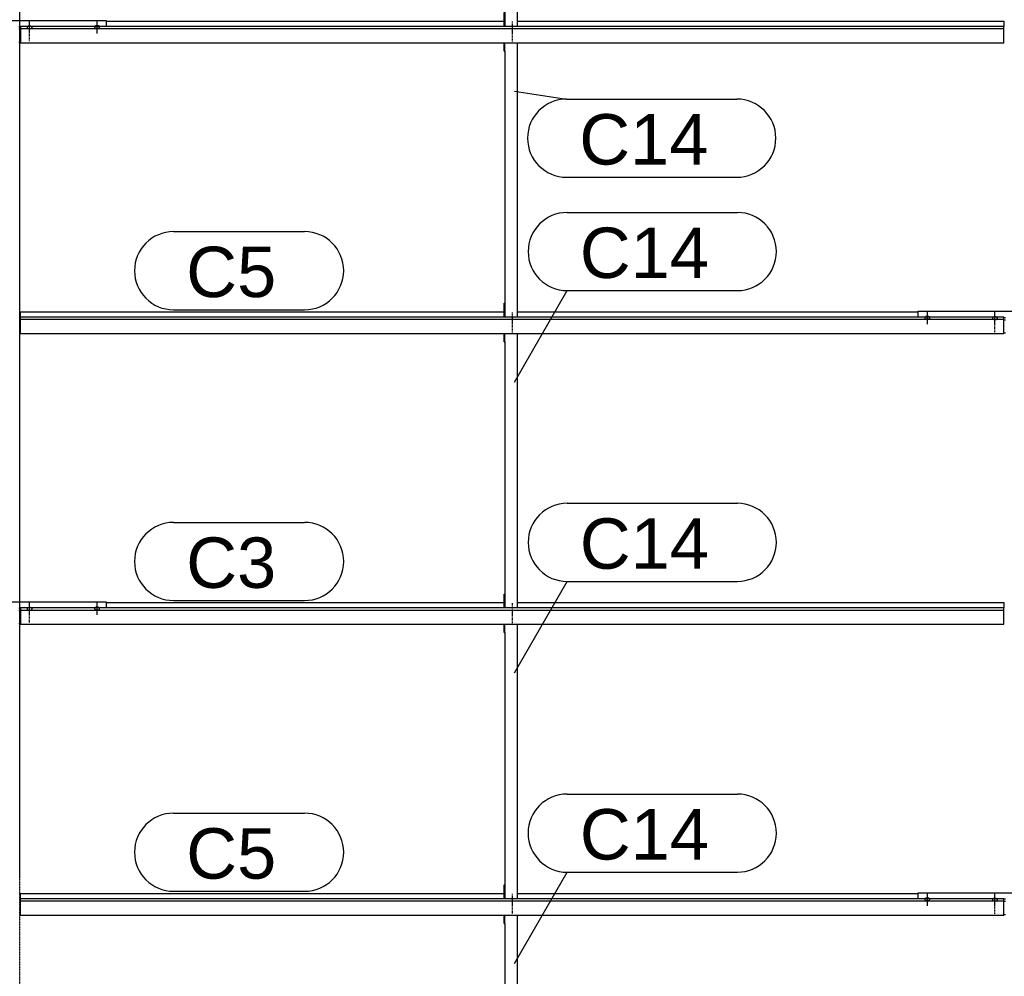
# Model space of a CAD drawing. Header units: millimetres. Extents: x -4888 to 73862, y -29046 to 15504.
# Tile 21 of 111: x 7000 to 10498, y 1009 to 4406. Entities that reach past the tile are written whole.
import ezdxf

# ---------------------------------------------------------------- set-up
doc = ezdxf.new("R2010")
doc.units = ezdxf.units.MM
doc.linetypes.add('DXK_LINE_DOT2', pattern=[3.9198, 1.9599, -1.9599])
doc.linetypes.add('DXK_LINE_DOT3', pattern=[5.9187, 2.979, -0.9799, 0.9799, -0.9799])
doc.styles.add('Arial', font='ARIAL.TTF', dxfattribs={"height": 0.2})

# ---------------------------------------------------------------- blocks, each defined once
blk = doc.blocks.new('Part-1953139-17026 - 1282')
at = {"color": 3, "linetype": 'Continuous'}
for p, q in [((7003, 1284.2), (7003, 1302.9)), ((7003, 1302.9), (8722, 1302.9)), ((8769, 1302.9), (10193, 1302.9)), ((7003, 1226), (7003, 1284.2)), ((10497, 1284.2), (7003, 1284.2)), ((7003, 1276.8), (10497, 1276.8)), ((10497, 1226), (10497, 1284.2)), ((7003, 1226), (10497, 1226))]:
    blk.add_line(p, q, dxfattribs=at)
blk = doc.blocks.new('Bolt-1953139-17420 - 1282')
at = {"color": 5, "linetype": 'DXK_LINE_DOT2'}
blk.add_line((10465, 3296.7), (10465, 3339.1), dxfattribs=at)
blk = doc.blocks.new('Bolt-1953139-18275 - 1282')
at = {"color": 5, "linetype": 'DXK_LINE_DOT2'}
blk.add_line((8750, 2304.1), (8750, 2261.8), dxfattribs=at)
blk = doc.blocks.new('Bolt-1953139-17415 - 1282')
at = {"color": 5, "linetype": 'Continuous'}
for p, q in [((10225, 1259.4), (10225, 1301.7)), ((10216.2, 1282.8), (10216, 1282.4)), ((10216, 1282.4), (10216, 1281.9)), ((10216, 1281.9), (10216, 1281.4)), ((10216, 1281.4), (10216.2, 1281)), ((10216.4, 1283.3), (10216.2, 1282.8)), ((10216.2, 1281), (10216.4, 1280.5)), ((10216.7, 1283.7), (10216.4, 1283.3)), ((10216.4, 1280.5), (10216.7, 1280.1)), ((10217.1, 1284.2), (10216.7, 1283.7)), ((10216.7, 1280.1), (10217.1, 1279.7)), ((10217.5, 1284.6), (10217.1, 1284.2)), ((10217.1, 1279.7), (10217.5, 1279.2)), ((10218, 1284.9), (10217.5, 1284.6)), ((10217.5, 1279.2), (10218, 1278.9)), ((10218.6, 1285.3), (10218, 1284.9)), ((10218, 1278.9), (10218.6, 1278.5)), ((10219.3, 1285.6), (10218.6, 1285.3)), ((10218.6, 1278.5), (10219.3, 1278.2)), ((10220, 1285.9), (10219.3, 1285.6)), ((10219.3, 1278.2), (10220, 1277.9)), ((10220.8, 1286.1), (10220, 1285.9)), ((10220, 1277.9), (10220.8, 1277.7)), ((10221.6, 1286.3), (10220.8, 1286.1)), ((10220.8, 1277.7), (10221.6, 1277.5)), ((10222.4, 1286.5), (10221.6, 1286.3)), ((10221.6, 1277.5), (10222.4, 1277.3)), ((10223.2, 1286.6), (10222.4, 1286.5)), ((10222.4, 1277.3), (10223.2, 1277.2)), ((10224.1, 1286.7), (10223.2, 1286.6)), ((10223.2, 1277.2), (10224.1, 1277.1)), ((10225, 1286.7), (10224.1, 1286.7)), ((10224.1, 1277.1), (10225, 1277.1)), ((10225.9, 1286.7), (10225, 1286.7)), ((10225, 1277.1), (10225.9, 1277.1)), ((10226.8, 1286.6), (10225.9, 1286.7)), ((10225.9, 1277.1), (10226.8, 1277.2)), ((10227.6, 1286.5), (10226.8, 1286.6)), ((10226.8, 1277.2), (10227.6, 1277.3)), ((10228.4, 1286.3), (10227.6, 1286.5)), ((10227.6, 1277.3), (10228.4, 1277.5)), ((10229.2, 1286.1), (10228.4, 1286.3)), ((10228.4, 1277.5), (10229.2, 1277.7)), ((10230, 1285.9), (10229.2, 1286.1)), ((10229.2, 1277.7), (10230, 1277.9)), ((10230.7, 1285.6), (10230, 1285.9)), ((10230, 1277.9), (10230.7, 1278.2)), ((10231.4, 1285.3), (10230.7, 1285.6)), ((10230.7, 1278.2), (10231.4, 1278.5)), ((10232, 1284.9), (10231.4, 1285.3)), ((10231.4, 1278.5), (10232, 1278.9)), ((10232.5, 1284.6), (10232, 1284.9)), ((10232, 1278.9), (10232.5, 1279.2)), ((10232.9, 1284.2), (10232.5, 1284.6)), ((10232.5, 1279.2), (10232.9, 1279.7)), ((10233.3, 1283.7), (10232.9, 1284.2)), ((10232.9, 1279.7), (10233.3, 1280.1)), ((10233.6, 1283.3), (10233.3, 1283.7)), ((10233.3, 1280.1), (10233.6, 1280.5)), ((10233.8, 1282.8), (10233.6, 1283.3)), ((10233.6, 1280.5), (10233.8, 1281)), ((10234, 1282.4), (10233.8, 1282.8)), ((10233.8, 1281), (10234, 1281.4)), ((10234, 1281.9), (10234, 1282.4)), ((10234, 1281.4), (10234, 1281.9))]:
    blk.add_line(p, q, dxfattribs=at)
blk = doc.blocks.new('GridLine-1953139-4943 - 1282')
at = {"color": 174, "linetype": 'DXK_LINE_DOT3'}
blk.add_line((7000, -1750), (7000, 12340), dxfattribs=at)
blk = doc.blocks.new('Part-1953139-17027 - 1282')
at = {"color": 3, "linetype": 'Continuous'}
for p, q in [((7003, 2317.1), (7003, 2258.8)), ((10497, 2317.1), (7003, 2317.1)), ((7003, 2309.6), (10497, 2309.6)), ((7307, 2335.8), (8722, 2335.8)), ((8769, 2335.8), (10497, 2335.8)), ((10497, 2335.8), (10497, 2317.1)), ((10497, 2258.8), (10497, 2317.1)), ((7003, 2258.8), (10497, 2258.8))]:
    blk.add_line(p, q, dxfattribs=at)
blk = doc.blocks.new('Part-1953139-17028 - 1282')
at = {"color": 3, "linetype": 'Continuous'}
for p, q in [((7003, 3349.9), (7003, 3368.6)), ((7003, 3368.6), (8722, 3368.6)), ((8769, 3368.6), (10193, 3368.6)), ((7003, 3291.7), (7003, 3349.9)), ((10497, 3349.9), (7003, 3349.9)), ((7003, 3342.5), (10497, 3342.5)), ((10497, 3291.7), (10497, 3349.9)), ((7003, 3291.7), (10497, 3291.7))]:
    blk.add_line(p, q, dxfattribs=at)
blk = doc.blocks.new('Part-1953139-17029 - 1282')
at = {"color": 3, "linetype": 'Continuous'}
for p, q in [((7003, 4382.8), (7003, 4324.5)), ((10497, 4382.8), (7003, 4382.8)), ((7003, 4375.3), (10497, 4375.3)), ((7307, 4401.5), (8722, 4401.5)), ((8769, 4401.5), (10497, 4401.5)), ((10497, 4401.5), (10497, 4382.8)), ((10497, 4324.5), (10497, 4382.8)), ((7003, 4324.5), (10497, 4324.5))]:
    blk.add_line(p, q, dxfattribs=at)
blk = doc.blocks.new('Bolt-1953139-18278 - 1282')
at = {"color": 5, "linetype": 'DXK_LINE_DOT2'}
blk.add_line((8750, 3337), (8750, 3294.6), dxfattribs=at)
blk = doc.blocks.new('Bolt-1953139-18276 - 1282')
at = {"color": 5, "linetype": 'DXK_LINE_DOT2'}
blk.add_line((8750, 2333.9), (8750, 2291.6), dxfattribs=at)
blk = doc.blocks.new('Bolt-1953139-17419 - 1282')
at = {"color": 5, "linetype": 'Continuous'}
for p, q in [((10465, 3326.5), (10465, 3368.9)), ((10456.2, 3347.2), (10456, 3346.7)), ((10456, 3346.7), (10456, 3346.3)), ((10456, 3346.3), (10456, 3345.8)), ((10456, 3345.8), (10456.2, 3345.3)), ((10456.4, 3347.7), (10456.2, 3347.2)), ((10456.2, 3345.3), (10456.4, 3344.9)), ((10456.7, 3348.1), (10456.4, 3347.7)), ((10456.4, 3344.9), (10456.7, 3344.4)), ((10457.1, 3348.5), (10456.7, 3348.1)), ((10456.7, 3344.4), (10457.1, 3344)), ((10457.5, 3348.9), (10457.1, 3348.5)), ((10457.1, 3344), (10457.5, 3343.6)), ((10458, 3349.3), (10457.5, 3348.9)), ((10457.5, 3343.6), (10458, 3343.2)), ((10458.6, 3349.7), (10458, 3349.3)), ((10458, 3343.2), (10458.6, 3342.9)), ((10459.3, 3350), (10458.6, 3349.7)), ((10458.6, 3342.9), (10459.3, 3342.6)), ((10460, 3350.3), (10459.3, 3350)), ((10459.3, 3342.6), (10460, 3342.3)), ((10460.8, 3350.5), (10460, 3350.3)), ((10460, 3342.3), (10460.8, 3342)), ((10461.6, 3350.7), (10460.8, 3350.5)), ((10460.8, 3342), (10461.6, 3341.8)), ((10462.4, 3350.9), (10461.6, 3350.7)), ((10461.6, 3341.8), (10462.4, 3341.7)), ((10463.2, 3351), (10462.4, 3350.9)), ((10462.4, 3341.7), (10463.2, 3341.6)), ((10464.1, 3351), (10463.2, 3351)), ((10463.2, 3341.6), (10464.1, 3341.5)), ((10465, 3351.1), (10464.1, 3351)), ((10464.1, 3341.5), (10465, 3341.5)), ((10465.9, 3351), (10465, 3351.1)), ((10465, 3341.5), (10465.9, 3341.5)), ((10466.8, 3351), (10465.9, 3351)), ((10465.9, 3341.5), (10466.8, 3341.6)), ((10467.6, 3350.9), (10466.8, 3351)), ((10466.8, 3341.6), (10467.6, 3341.7)), ((10468.4, 3350.7), (10467.6, 3350.9)), ((10467.6, 3341.7), (10468.4, 3341.8)), ((10469.2, 3350.5), (10468.4, 3350.7)), ((10468.4, 3341.8), (10469.2, 3342)), ((10470, 3350.3), (10469.2, 3350.5)), ((10469.2, 3342), (10470, 3342.3)), ((10470.7, 3350), (10470, 3350.3)), ((10470, 3342.3), (10470.7, 3342.6)), ((10471.4, 3349.7), (10470.7, 3350)), ((10470.7, 3342.6), (10471.4, 3342.9)), ((10472, 3349.3), (10471.4, 3349.7)), ((10471.4, 3342.9), (10472, 3343.2)), ((10472.5, 3348.9), (10472, 3349.3)), ((10472, 3343.2), (10472.5, 3343.6)), ((10472.9, 3348.5), (10472.5, 3348.9)), ((10472.5, 3343.6), (10472.9, 3344)), ((10473.3, 3348.1), (10472.9, 3348.5)), ((10472.9, 3344), (10473.3, 3344.4)), ((10473.6, 3347.7), (10473.3, 3348.1)), ((10473.3, 3344.4), (10473.6, 3344.9)), ((10473.8, 3347.2), (10473.6, 3347.7)), ((10473.6, 3344.9), (10473.8, 3345.3)), ((10474, 3346.7), (10473.8, 3347.2)), ((10473.8, 3345.3), (10474, 3345.8)), ((10474, 3346.3), (10474, 3346.7)), ((10474, 3345.8), (10474, 3346.3))]:
    blk.add_line(p, q, dxfattribs=at)
blk = doc.blocks.new('Part-1953139-17367 - 1282')
at = {"color": 3, "linetype": 'Continuous'}
for p, q in [((6693, 2317.1), (6693, 2338.2)), ((6693, 2338.2), (7307, 2338.2)), ((6997, 2316.3), (7003, 2316.3)), ((7307, 2338.2), (7307, 2317.1)), ((6997, 2307.8), (7003, 2307.8)), ((6997, 2261.3), (7003, 2261.3))]:
    blk.add_line(p, q, dxfattribs=at)
blk = doc.blocks.new('Bolt-1953139-17368 - 1282')
at = {"color": 5, "linetype": 'Continuous'}
for p, q in [((7026.2, 2314.3), (7026, 2313.9)), ((7026, 2313.9), (7026, 2313.4)), ((7026, 2313.4), (7026, 2312.9)), ((7026, 2312.9), (7026.2, 2312.5)), ((7026.4, 2314.8), (7026.2, 2314.3)), ((7026.2, 2312.5), (7026.4, 2312)), ((7026.7, 2315.2), (7026.4, 2314.8)), ((7026.4, 2312), (7026.7, 2311.6)), ((7027.1, 2315.7), (7026.7, 2315.2)), ((7026.7, 2311.6), (7027.1, 2311.2)), ((7027.5, 2316.1), (7027.1, 2315.7)), ((7027.1, 2311.2), (7027.5, 2310.7)), ((7028, 2316.4), (7027.5, 2316.1)), ((7027.5, 2310.7), (7028, 2310.4)), ((7028.6, 2316.8), (7028, 2316.4)), ((7028, 2310.4), (7028.6, 2310)), ((7029.3, 2317.1), (7028.6, 2316.8)), ((7028.6, 2310), (7029.3, 2309.7)), ((7030, 2317.4), (7029.3, 2317.1)), ((7029.3, 2309.7), (7030, 2309.4)), ((7030.8, 2317.6), (7030, 2317.4)), ((7030, 2309.4), (7030.8, 2309.2)), ((7031.6, 2317.8), (7030.8, 2317.6)), ((7030.8, 2309.2), (7031.6, 2309)), ((7032.4, 2318), (7031.6, 2317.8)), ((7033.2, 2318.1), (7032.4, 2318)), ((7034.1, 2318.2), (7033.2, 2318.1)), ((7035, 2318.2), (7034.1, 2318.2)), ((7035, 2293.7), (7035, 2336)), ((7035.9, 2318.2), (7035, 2318.2)), ((7036.8, 2318.1), (7035.9, 2318.2)), ((7037.6, 2318), (7036.8, 2318.1)), ((7038.4, 2317.8), (7037.6, 2318)), ((7039.2, 2317.6), (7038.4, 2317.8)), ((7038.4, 2309), (7039.2, 2309.2)), ((7040, 2317.4), (7039.2, 2317.6)), ((7039.2, 2309.2), (7040, 2309.4)), ((7040.7, 2317.1), (7040, 2317.4)), ((7040, 2309.4), (7040.7, 2309.7)), ((7041.4, 2316.8), (7040.7, 2317.1)), ((7040.7, 2309.7), (7041.4, 2310)), ((7042, 2316.4), (7041.4, 2316.8)), ((7041.4, 2310), (7042, 2310.4)), ((7042.5, 2316.1), (7042, 2316.4)), ((7042, 2310.4), (7042.5, 2310.7)), ((7042.9, 2315.7), (7042.5, 2316.1)), ((7042.5, 2310.7), (7042.9, 2311.2)), ((7043.3, 2315.2), (7042.9, 2315.7)), ((7042.9, 2311.2), (7043.3, 2311.6)), ((7043.6, 2314.8), (7043.3, 2315.2)), ((7043.3, 2311.6), (7043.6, 2312)), ((7043.8, 2314.3), (7043.6, 2314.8)), ((7043.6, 2312), (7043.8, 2312.5)), ((7044, 2313.9), (7043.8, 2314.3)), ((7043.8, 2312.5), (7044, 2312.9)), ((7044, 2313.4), (7044, 2313.9)), ((7044, 2312.9), (7044, 2313.4)), ((7031.6, 2309), (7032.4, 2308.8)), ((7032.4, 2308.8), (7033.2, 2308.7)), ((7033.2, 2308.7), (7034.1, 2308.6)), ((7034.1, 2308.6), (7035, 2308.6)), ((7035, 2308.6), (7035.9, 2308.6)), ((7035.9, 2308.6), (7036.8, 2308.7)), ((7036.8, 2308.7), (7037.6, 2308.8)), ((7037.6, 2308.8), (7038.4, 2309))]:
    blk.add_line(p, q, dxfattribs=at)
blk = doc.blocks.new('Bolt-1953139-17369 - 1282')
at = {"color": 5, "linetype": 'DXK_LINE_DOT2'}
blk.add_line((7035, 2263.9), (7035, 2306.2), dxfattribs=at)
blk = doc.blocks.new('Bolt-1953139-17372 - 1282')
at = {"color": 5, "linetype": 'Continuous'}
for p, q in [((7266.2, 2315.7), (7266, 2315.2)), ((7266, 2315.2), (7266, 2314.8)), ((7266, 2314.8), (7266, 2314.3)), ((7266, 2314.3), (7266.2, 2313.8)), ((7266.4, 2316.2), (7266.2, 2315.7)), ((7266.2, 2313.8), (7266.4, 2313.4)), ((7266.7, 2316.6), (7266.4, 2316.2)), ((7266.4, 2313.4), (7266.7, 2312.9)), ((7267.1, 2317), (7266.7, 2316.6)), ((7266.7, 2312.9), (7267.1, 2312.5)), ((7267.5, 2317.4), (7267.1, 2317)), ((7267.1, 2312.5), (7267.5, 2312.1)), ((7268, 2317.8), (7267.5, 2317.4)), ((7267.5, 2312.1), (7268, 2311.7)), ((7268.6, 2318.2), (7268, 2317.8)), ((7268, 2311.7), (7268.6, 2311.4)), ((7269.3, 2318.5), (7268.6, 2318.2)), ((7268.6, 2311.4), (7269.3, 2311.1)), ((7270, 2318.7), (7269.3, 2318.5)), ((7269.3, 2311.1), (7270, 2310.8)), ((7270.8, 2319), (7270, 2318.7)), ((7270, 2310.8), (7270.8, 2310.5)), ((7271.6, 2319.2), (7270.8, 2319)), ((7270.8, 2310.5), (7271.6, 2310.3)), ((7272.4, 2319.3), (7271.6, 2319.2)), ((7271.6, 2310.3), (7272.4, 2310.2)), ((7273.2, 2319.5), (7272.4, 2319.3)), ((7272.4, 2310.2), (7273.2, 2310.1)), ((7274.1, 2319.5), (7273.2, 2319.5)), ((7273.2, 2310.1), (7274.1, 2310)), ((7275, 2319.6), (7274.1, 2319.5)), ((7274.1, 2310), (7275, 2310)), ((7275, 2292.2), (7275, 2334.6)), ((7275.9, 2319.5), (7275, 2319.6)), ((7275, 2310), (7275.9, 2310)), ((7276.8, 2319.5), (7275.9, 2319.5)), ((7275.9, 2310), (7276.8, 2310.1)), ((7277.6, 2319.3), (7276.8, 2319.5)), ((7276.8, 2310.1), (7277.6, 2310.2)), ((7278.4, 2319.2), (7277.6, 2319.3)), ((7277.6, 2310.2), (7278.4, 2310.3)), ((7279.2, 2319), (7278.4, 2319.2)), ((7278.4, 2310.3), (7279.2, 2310.5)), ((7280, 2318.7), (7279.2, 2319)), ((7279.2, 2310.5), (7280, 2310.8)), ((7280.7, 2318.5), (7280, 2318.7)), ((7280, 2310.8), (7280.7, 2311.1)), ((7281.4, 2318.2), (7280.7, 2318.5)), ((7280.7, 2311.1), (7281.4, 2311.4)), ((7282, 2317.8), (7281.4, 2318.2)), ((7281.4, 2311.4), (7282, 2311.7)), ((7282.5, 2317.4), (7282, 2317.8)), ((7282, 2311.7), (7282.5, 2312.1)), ((7282.9, 2317), (7282.5, 2317.4)), ((7282.5, 2312.1), (7282.9, 2312.5)), ((7283.3, 2316.6), (7282.9, 2317)), ((7282.9, 2312.5), (7283.3, 2312.9)), ((7283.6, 2316.2), (7283.3, 2316.6)), ((7283.3, 2312.9), (7283.6, 2313.4)), ((7283.8, 2315.7), (7283.6, 2316.2)), ((7283.6, 2313.4), (7283.8, 2313.8)), ((7284, 2315.2), (7283.8, 2315.7)), ((7283.8, 2313.8), (7284, 2314.3)), ((7284, 2314.8), (7284, 2315.2)), ((7284, 2314.3), (7284, 2314.8))]:
    blk.add_line(p, q, dxfattribs=at)
blk = doc.blocks.new('Part-1953139-17374 - 1282')
at = {"color": 3, "linetype": 'Continuous'}
for p, q in [((6693, 4382.8), (6693, 4403.9)), ((6693, 4403.9), (7307, 4403.9)), ((6997, 4382), (7003, 4382)), ((6997, 4373.5), (7003, 4373.5)), ((7307, 4403.9), (7307, 4382.8)), ((6997, 4327), (7003, 4327))]:
    blk.add_line(p, q, dxfattribs=at)
blk = doc.blocks.new('Bolt-1953139-17375 - 1282')
at = {"color": 5, "linetype": 'Continuous'}
for p, q in [((7026.2, 4380.1), (7026, 4379.6)), ((7026, 4379.6), (7026, 4379.1)), ((7026, 4379.1), (7026, 4378.7)), ((7026, 4378.7), (7026.2, 4378.2)), ((7026.4, 4380.5), (7026.2, 4380.1)), ((7026.2, 4378.2), (7026.4, 4377.7)), ((7026.7, 4381), (7026.4, 4380.5)), ((7026.4, 4377.7), (7026.7, 4377.3)), ((7027.1, 4381.4), (7026.7, 4381)), ((7026.7, 4377.3), (7027.1, 4376.9)), ((7027.5, 4381.8), (7027.1, 4381.4)), ((7027.1, 4376.9), (7027.5, 4376.5)), ((7028, 4382.2), (7027.5, 4381.8)), ((7027.5, 4376.5), (7028, 4376.1)), ((7028.6, 4382.5), (7028, 4382.2)), ((7028, 4376.1), (7028.6, 4375.7)), ((7029.3, 4382.8), (7028.6, 4382.5)), ((7028.6, 4375.7), (7029.3, 4375.4)), ((7030, 4383.1), (7029.3, 4382.8)), ((7029.3, 4375.4), (7030, 4375.1)), ((7030.8, 4383.3), (7030, 4383.1)), ((7030, 4375.1), (7030.8, 4374.9)), ((7031.6, 4383.6), (7030.8, 4383.3)), ((7030.8, 4374.9), (7031.6, 4374.7)), ((7032.4, 4383.7), (7031.6, 4383.6)), ((7031.6, 4374.7), (7032.4, 4374.5)), ((7033.2, 4383.8), (7032.4, 4383.7)), ((7032.4, 4374.5), (7033.2, 4374.4)), ((7034.1, 4383.9), (7033.2, 4383.8)), ((7033.2, 4374.4), (7034.1, 4374.4)), ((7035, 4383.9), (7034.1, 4383.9)), ((7034.1, 4374.4), (7035, 4374.3)), ((7035, 4359.4), (7035, 4401.7)), ((7035.9, 4383.9), (7035, 4383.9)), ((7035, 4374.3), (7035.9, 4374.4)), ((7036.8, 4383.8), (7035.9, 4383.9)), ((7035.9, 4374.4), (7036.8, 4374.4)), ((7037.6, 4383.7), (7036.8, 4383.8)), ((7036.8, 4374.4), (7037.6, 4374.5)), ((7038.4, 4383.6), (7037.6, 4383.7)), ((7037.6, 4374.5), (7038.4, 4374.7)), ((7039.2, 4383.3), (7038.4, 4383.6)), ((7038.4, 4374.7), (7039.2, 4374.9)), ((7040, 4383.1), (7039.2, 4383.3)), ((7039.2, 4374.9), (7040, 4375.1)), ((7040.7, 4382.8), (7040, 4383.1)), ((7040, 4375.1), (7040.7, 4375.4)), ((7041.4, 4382.5), (7040.7, 4382.8)), ((7040.7, 4375.4), (7041.4, 4375.7)), ((7042, 4382.2), (7041.4, 4382.5)), ((7041.4, 4375.7), (7042, 4376.1)), ((7042.5, 4381.8), (7042, 4382.2)), ((7042, 4376.1), (7042.5, 4376.5)), ((7042.9, 4381.4), (7042.5, 4381.8)), ((7042.5, 4376.5), (7042.9, 4376.9)), ((7043.3, 4381), (7042.9, 4381.4)), ((7042.9, 4376.9), (7043.3, 4377.3)), ((7043.6, 4380.5), (7043.3, 4381)), ((7043.3, 4377.3), (7043.6, 4377.7)), ((7043.8, 4380.1), (7043.6, 4380.5)), ((7043.6, 4377.7), (7043.8, 4378.2)), ((7044, 4379.6), (7043.8, 4380.1)), ((7043.8, 4378.2), (7044, 4378.7)), ((7044, 4379.1), (7044, 4379.6)), ((7044, 4378.7), (7044, 4379.1))]:
    blk.add_line(p, q, dxfattribs=at)
blk = doc.blocks.new('Bolt-1953139-17376 - 1282')
at = {"color": 5, "linetype": 'DXK_LINE_DOT2'}
blk.add_line((7035, 4329.6), (7035, 4371.9), dxfattribs=at)
blk = doc.blocks.new('Bolt-1953139-17379 - 1282')
at = {"color": 5, "linetype": 'Continuous'}
for p, q in [((7266.2, 4381.4), (7266, 4380.9)), ((7266, 4380.9), (7266, 4380.5)), ((7266, 4380.5), (7266, 4380)), ((7266, 4380), (7266.2, 4379.5)), ((7266.4, 4381.9), (7266.2, 4381.4)), ((7266.2, 4379.5), (7266.4, 4379.1)), ((7266.7, 4382.3), (7266.4, 4381.9)), ((7266.4, 4379.1), (7266.7, 4378.6)), ((7267.1, 4382.7), (7266.7, 4382.3)), ((7266.7, 4378.6), (7267.1, 4378.2)), ((7267.5, 4383.1), (7267.1, 4382.7)), ((7267.1, 4378.2), (7267.5, 4377.8)), ((7268, 4383.5), (7267.5, 4383.1)), ((7267.5, 4377.8), (7268, 4377.4)), ((7268.6, 4383.9), (7268, 4383.5)), ((7268, 4377.4), (7268.6, 4377.1)), ((7269.3, 4384.2), (7268.6, 4383.9)), ((7268.6, 4377.1), (7269.3, 4376.8)), ((7270, 4384.5), (7269.3, 4384.2)), ((7269.3, 4376.8), (7270, 4376.5)), ((7270.8, 4384.7), (7270, 4384.5)), ((7270, 4376.5), (7270.8, 4376.3)), ((7271.6, 4384.9), (7270.8, 4384.7)), ((7270.8, 4376.3), (7271.6, 4376.1)), ((7272.4, 4385.1), (7271.6, 4384.9)), ((7271.6, 4376.1), (7272.4, 4375.9)), ((7273.2, 4385.2), (7272.4, 4385.1)), ((7272.4, 4375.9), (7273.2, 4375.8)), ((7274.1, 4385.2), (7273.2, 4385.2)), ((7273.2, 4375.8), (7274.1, 4375.7)), ((7275, 4385.3), (7274.1, 4385.2)), ((7274.1, 4375.7), (7275, 4375.7)), ((7275, 4358), (7275, 4400.3)), ((7275.9, 4385.2), (7275, 4385.3)), ((7275, 4375.7), (7275.9, 4375.7)), ((7276.8, 4385.2), (7275.9, 4385.2)), ((7275.9, 4375.7), (7276.8, 4375.8)), ((7277.6, 4385.1), (7276.8, 4385.2)), ((7276.8, 4375.8), (7277.6, 4375.9)), ((7278.4, 4384.9), (7277.6, 4385.1)), ((7277.6, 4375.9), (7278.4, 4376.1)), ((7279.2, 4384.7), (7278.4, 4384.9)), ((7278.4, 4376.1), (7279.2, 4376.3)), ((7280, 4384.5), (7279.2, 4384.7)), ((7279.2, 4376.3), (7280, 4376.5)), ((7280.7, 4384.2), (7280, 4384.5)), ((7280, 4376.5), (7280.7, 4376.8)), ((7281.4, 4383.9), (7280.7, 4384.2)), ((7280.7, 4376.8), (7281.4, 4377.1)), ((7282, 4383.5), (7281.4, 4383.9)), ((7281.4, 4377.1), (7282, 4377.4)), ((7282.5, 4383.1), (7282, 4383.5)), ((7282, 4377.4), (7282.5, 4377.8)), ((7282.9, 4382.7), (7282.5, 4383.1)), ((7282.5, 4377.8), (7282.9, 4378.2)), ((7283.3, 4382.3), (7282.9, 4382.7)), ((7282.9, 4378.2), (7283.3, 4378.6)), ((7283.6, 4381.9), (7283.3, 4382.3)), ((7283.3, 4378.6), (7283.6, 4379.1)), ((7283.8, 4381.4), (7283.6, 4381.9)), ((7283.6, 4379.1), (7283.8, 4379.5)), ((7284, 4380.9), (7283.8, 4381.4)), ((7283.8, 4379.5), (7284, 4380)), ((7284, 4380.5), (7284, 4380.9)), ((7284, 4380), (7284, 4380.5))]:
    blk.add_line(p, q, dxfattribs=at)
blk = doc.blocks.new('Part-1953139-17409 - 1282')
at = {"color": 3, "linetype": 'Continuous'}
for p, q in [((10193, 1284.2), (10193, 1305.3)), ((10193, 1305.3), (10807, 1305.3)), ((10807, 1305.3), (10807, 1284.2)), ((10497, 1283.5), (10503, 1283.5)), ((10497, 1275), (10503, 1275)), ((10497, 1228.4), (10503, 1228.4))]:
    blk.add_line(p, q, dxfattribs=at)
blk = doc.blocks.new('Bolt-1953139-17412 - 1282')
at = {"color": 5, "linetype": 'Continuous'}
for p, q in [((10465, 1260.8), (10465, 1303.2)), ((10456.2, 1281.5), (10456, 1281)), ((10456, 1281), (10456, 1280.6)), ((10456, 1280.6), (10456, 1280.1)), ((10456, 1280.1), (10456.2, 1279.6)), ((10456.4, 1281.9), (10456.2, 1281.5)), ((10456.2, 1279.6), (10456.4, 1279.2)), ((10456.7, 1282.4), (10456.4, 1281.9)), ((10456.4, 1279.2), (10456.7, 1278.7)), ((10457.1, 1282.8), (10456.7, 1282.4)), ((10456.7, 1278.7), (10457.1, 1278.3)), ((10457.5, 1283.2), (10457.1, 1282.8)), ((10457.1, 1278.3), (10457.5, 1277.9)), ((10458, 1283.6), (10457.5, 1283.2)), ((10457.5, 1277.9), (10458, 1277.5)), ((10458.6, 1283.9), (10458, 1283.6)), ((10458, 1277.5), (10458.6, 1277.2)), ((10459.3, 1284.3), (10458.6, 1283.9)), ((10458.6, 1277.2), (10459.3, 1276.9)), ((10460, 1284.5), (10459.3, 1284.3)), ((10459.3, 1276.9), (10460, 1276.6)), ((10460.8, 1284.8), (10460, 1284.5)), ((10460, 1276.6), (10460.8, 1276.3)), ((10461.6, 1285), (10460.8, 1284.8)), ((10460.8, 1276.3), (10461.6, 1276.1)), ((10462.4, 1285.1), (10461.6, 1285)), ((10461.6, 1276.1), (10462.4, 1276)), ((10463.2, 1285.3), (10462.4, 1285.1)), ((10462.4, 1276), (10463.2, 1275.9)), ((10464.1, 1285.3), (10463.2, 1285.3)), ((10463.2, 1275.9), (10464.1, 1275.8)), ((10465, 1285.3), (10464.1, 1285.3)), ((10464.1, 1275.8), (10465, 1275.8)), ((10465.9, 1285.3), (10465, 1285.3)), ((10465, 1275.8), (10465.9, 1275.8)), ((10466.8, 1285.3), (10465.9, 1285.3)), ((10465.9, 1275.8), (10466.8, 1275.9)), ((10467.6, 1285.1), (10466.8, 1285.3)), ((10466.8, 1275.9), (10467.6, 1276)), ((10468.4, 1285), (10467.6, 1285.1)), ((10467.6, 1276), (10468.4, 1276.1)), ((10469.2, 1284.8), (10468.4, 1285)), ((10468.4, 1276.1), (10469.2, 1276.3)), ((10470, 1284.5), (10469.2, 1284.8)), ((10469.2, 1276.3), (10470, 1276.6)), ((10470.7, 1284.3), (10470, 1284.5)), ((10470, 1276.6), (10470.7, 1276.9)), ((10471.4, 1283.9), (10470.7, 1284.3)), ((10470.7, 1276.9), (10471.4, 1277.2)), ((10472, 1283.6), (10471.4, 1283.9)), ((10471.4, 1277.2), (10472, 1277.5)), ((10472.5, 1283.2), (10472, 1283.6)), ((10472, 1277.5), (10472.5, 1277.9)), ((10472.9, 1282.8), (10472.5, 1283.2)), ((10472.5, 1277.9), (10472.9, 1278.3)), ((10473.3, 1282.4), (10472.9, 1282.8)), ((10472.9, 1278.3), (10473.3, 1278.7)), ((10473.6, 1281.9), (10473.3, 1282.4)), ((10473.3, 1278.7), (10473.6, 1279.2)), ((10473.8, 1281.5), (10473.6, 1281.9)), ((10473.6, 1279.2), (10473.8, 1279.6)), ((10474, 1281), (10473.8, 1281.5)), ((10473.8, 1279.6), (10474, 1280.1)), ((10474, 1280.6), (10474, 1281)), ((10474, 1280.1), (10474, 1280.6))]:
    blk.add_line(p, q, dxfattribs=at)
blk = doc.blocks.new('Bolt-1953139-17413 - 1282')
at = {"color": 5, "linetype": 'DXK_LINE_DOT2'}
blk.add_line((10465, 1231), (10465, 1273.4), dxfattribs=at)
blk = doc.blocks.new('Part-1953139-17416 - 1282')
at = {"color": 3, "linetype": 'Continuous'}
for p, q in [((10193, 3349.9), (10193, 3371)), ((10193, 3371), (10807, 3371)), ((10807, 3371), (10807, 3349.9)), ((10497, 3349.2), (10503, 3349.2)), ((10497, 3340.7), (10503, 3340.7)), ((10497, 3294.1), (10503, 3294.1))]:
    blk.add_line(p, q, dxfattribs=at)
blk = doc.blocks.new('Bolt-1953139-17422 - 1282')
at = {"color": 5, "linetype": 'Continuous'}
for p, q in [((10225, 3325.1), (10225, 3367.4)), ((10216.2, 3348.6), (10216, 3348.1)), ((10216, 3348.1), (10216, 3347.6)), ((10216, 3347.6), (10216, 3347.2)), ((10216, 3347.2), (10216.2, 3346.7)), ((10216.4, 3349), (10216.2, 3348.6)), ((10216.2, 3346.7), (10216.4, 3346.2)), ((10216.7, 3349.5), (10216.4, 3349)), ((10216.4, 3346.2), (10216.7, 3345.8)), ((10217.1, 3349.9), (10216.7, 3349.5)), ((10216.7, 3345.8), (10217.1, 3345.4)), ((10217.5, 3350.3), (10217.1, 3349.9)), ((10217.1, 3345.4), (10217.5, 3345)), ((10218, 3350.7), (10217.5, 3350.3)), ((10217.5, 3345), (10218, 3344.6)), ((10218.6, 3351), (10218, 3350.7)), ((10218, 3344.6), (10218.6, 3344.2)), ((10219.3, 3351.3), (10218.6, 3351)), ((10218.6, 3344.2), (10219.3, 3343.9)), ((10220, 3351.6), (10219.3, 3351.3)), ((10219.3, 3343.9), (10220, 3343.6)), ((10220.8, 3351.8), (10220, 3351.6)), ((10220, 3343.6), (10220.8, 3343.4)), ((10221.6, 3352), (10220.8, 3351.8)), ((10220.8, 3343.4), (10221.6, 3343.2)), ((10222.4, 3352.2), (10221.6, 3352)), ((10221.6, 3343.2), (10222.4, 3343)), ((10223.2, 3352.3), (10222.4, 3352.2)), ((10222.4, 3343), (10223.2, 3342.9)), ((10224.1, 3352.4), (10223.2, 3352.3)), ((10223.2, 3342.9), (10224.1, 3342.9)), ((10225, 3352.4), (10224.1, 3352.4)), ((10224.1, 3342.9), (10225, 3342.8)), ((10225.9, 3352.4), (10225, 3352.4)), ((10225, 3342.8), (10225.9, 3342.9)), ((10226.8, 3352.3), (10225.9, 3352.4)), ((10225.9, 3342.9), (10226.8, 3342.9)), ((10227.6, 3352.2), (10226.8, 3352.3)), ((10226.8, 3342.9), (10227.6, 3343)), ((10228.4, 3352), (10227.6, 3352.2)), ((10227.6, 3343), (10228.4, 3343.2)), ((10229.2, 3351.8), (10228.4, 3352)), ((10228.4, 3343.2), (10229.2, 3343.4)), ((10230, 3351.6), (10229.2, 3351.8)), ((10229.2, 3343.4), (10230, 3343.6)), ((10230.7, 3351.3), (10230, 3351.6)), ((10230, 3343.6), (10230.7, 3343.9)), ((10231.4, 3351), (10230.7, 3351.3)), ((10230.7, 3343.9), (10231.4, 3344.2)), ((10232, 3350.7), (10231.4, 3351)), ((10231.4, 3344.2), (10232, 3344.6)), ((10232.5, 3350.3), (10232, 3350.7)), ((10232, 3344.6), (10232.5, 3345)), ((10232.9, 3349.9), (10232.5, 3350.3)), ((10232.5, 3345), (10232.9, 3345.4)), ((10233.3, 3349.5), (10232.9, 3349.9)), ((10232.9, 3345.4), (10233.3, 3345.8)), ((10233.6, 3349), (10233.3, 3349.5)), ((10233.3, 3345.8), (10233.6, 3346.2)), ((10233.8, 3348.6), (10233.6, 3349)), ((10233.6, 3346.2), (10233.8, 3346.7)), ((10234, 3348.1), (10233.8, 3348.6)), ((10233.8, 3346.7), (10234, 3347.2)), ((10234, 3347.6), (10234, 3348.1)), ((10234, 3347.2), (10234, 3347.6))]:
    blk.add_line(p, q, dxfattribs=at)
blk = doc.blocks.new('Bolt-1953139-18273 - 1282')
at = {"color": 5, "linetype": 'DXK_LINE_DOT2'}
blk.add_line((8750, 1301), (8750, 1258.7), dxfattribs=at)
blk = doc.blocks.new('Part-1953139-18277 - 1282')
at = {"color": 3, "linetype": 'Continuous'}
for p, q in [((8722, 3262.1), (8722, 3291.7)), ((8724, 3262.1), (8724, 3291.7)), ((8769, 2317.1), (8769, 3291.7)), ((8722, 3262.1), (8724, 3262.1)), ((8724, 3262.1), (8724, 2317.1)), ((8722, 2317.1), (8722, 2366.4)), ((8722, 2366.4), (8724, 2366.4))]:
    blk.add_line(p, q, dxfattribs=at)
blk = doc.blocks.new('Bolt-1953139-18281 - 1282')
at = {"color": 5, "linetype": 'DXK_LINE_DOT2'}
blk.add_line((8750, 4369.8), (8750, 4327.5), dxfattribs=at)
blk = doc.blocks.new('Part-1953139-18271 - 1282')
at = {"color": 3, "linetype": 'Continuous'}
for p, q in [((8722, 1196.4), (8722, 1226)), ((8724, 1196.4), (8724, 1226)), ((8769, 251.4), (8769, 1226)), ((8722, 1196.4), (8724, 1196.4)), ((8724, 1196.4), (8724, 251.4)), ((8722, 251.4), (8722, 300.7)), ((8722, 300.7), (8724, 300.7))]:
    blk.add_line(p, q, dxfattribs=at)
blk = doc.blocks.new('Bolt-1953139-18272 - 1282')
at = {"color": 5, "linetype": 'DXK_LINE_DOT2'}
blk.add_line((8750, 1271.2), (8750, 1228.9), dxfattribs=at)
blk = doc.blocks.new('Part-1953139-18274 - 1282')
at = {"color": 3, "linetype": 'Continuous'}
for p, q in [((8722, 2229.3), (8722, 2258.8)), ((8724, 2229.3), (8724, 2258.8)), ((8769, 1284.2), (8769, 2258.8)), ((8722, 2229.3), (8724, 2229.3)), ((8724, 2229.3), (8724, 1284.2)), ((8722, 1284.2), (8722, 1333.6)), ((8722, 1333.6), (8724, 1333.6))]:
    blk.add_line(p, q, dxfattribs=at)
blk = doc.blocks.new('Bolt-1953139-18279 - 1282')
at = {"color": 5, "linetype": 'DXK_LINE_DOT2'}
blk.add_line((8750, 3366.8), (8750, 3324.4), dxfattribs=at)
blk = doc.blocks.new('Part-1953139-18280 - 1282')
at = {"color": 3, "linetype": 'Continuous'}
for p, q in [((8722, 4295), (8722, 4324.5)), ((8724, 4295), (8724, 4324.5)), ((8769, 3349.9), (8769, 4324.5)), ((8722, 4295), (8724, 4295)), ((8724, 4295), (8724, 3349.9)), ((8722, 3349.9), (8722, 3399.3)), ((8722, 3399.3), (8724, 3399.3))]:
    blk.add_line(p, q, dxfattribs=at)
blk = doc.blocks.new('Bolt-1953139-18282 - 1282')
at = {"color": 5, "linetype": 'DXK_LINE_DOT2'}
blk.add_line((8750, 4399.6), (8750, 4357.3), dxfattribs=at)
blk = doc.blocks.new('Part-1953139-18283 - 1282')
at = {"color": 3, "linetype": 'Continuous'}
for p, q in [((8722, 5099.2), (8722, 5128.8)), ((8724, 5099.2), (8724, 5128.8)), ((8769, 4382.8), (8769, 5128.8)), ((8722, 5099.2), (8724, 5099.2)), ((8724, 5099.2), (8724, 4382.8)), ((8722, 4382.8), (8722, 4432.1)), ((8722, 4432.1), (8724, 4432.1))]:
    blk.add_line(p, q, dxfattribs=at)
blk = doc.blocks.new('Mark-1953139-19590 - 1282')
at = {"color": 136, "linetype": 'Continuous'}
for p, q in [((8757.8, 4152.1), (8943.2, 4124.4)), ((8943.2, 4124.4), (9547.9, 4124.4)), ((8943.2, 3846.9), (9547.9, 3846.9))]:
    blk.add_line(p, q, dxfattribs=at)
for centre, start, end in [((8943.2, 3985.6), 90, 270), ((9547.9, 3985.6), 270, 90)]:
    blk.add_arc(centre, 138.7, start, end, dxfattribs=at)
at = {"color": 0}
blk.add_wipeout([(9446.7, 3891.9), (9446.7, 4079.4), (8988.2, 4079.4), (8988.2, 3891.9)], dxfattribs=at)
blk.add_wipeout([(9446.7, 3891.9), (9446.7, 4079.4), (8988.2, 4079.4), (8988.2, 3891.9)], dxfattribs=at)
at = {"color": 2, "style": 'Arial'}
blk.add_text('C14', height=179.08, dxfattribs=at).set_placement((8988.2, 3891.9))
blk = doc.blocks.new('Mark-1953139-19195 - 1282')
at = {"color": 136, "linetype": 'Continuous'}
for p, q in [((7546.7, 2620.8), (8012.5, 2620.8)), ((7546.7, 2343.3), (8012.5, 2343.3))]:
    blk.add_line(p, q, dxfattribs=at)
for centre, start, end in [((7546.7, 2482), 90, 270), ((8012.5, 2482), 270, 90)]:
    blk.add_arc(centre, 138.7, start, end, dxfattribs=at)
at = {"color": 0}
blk.add_wipeout([(7911.3, 2388.3), (7911.3, 2575.8), (7591.7, 2575.8), (7591.7, 2388.3)], dxfattribs=at)
blk.add_wipeout([(7911.3, 2388.3), (7911.3, 2575.8), (7591.7, 2575.8), (7591.7, 2388.3)], dxfattribs=at)
at = {"color": 2, "style": 'Arial'}
blk.add_text('C3', height=179.08, dxfattribs=at).set_placement((7591.7, 2388.3))
blk = doc.blocks.new('Mark-1953139-19196 - 1282')
at = {"color": 136, "linetype": 'Continuous'}
for p, q in [((7546.7, 3653.6), (8012.5, 3653.6)), ((7546.7, 3376.1), (8012.5, 3376.1))]:
    blk.add_line(p, q, dxfattribs=at)
for centre, start, end in [((7546.7, 3514.9), 90, 270), ((8012.5, 3514.9), 270, 90)]:
    blk.add_arc(centre, 138.8, start, end, dxfattribs=at)
at = {"color": 0}
blk.add_wipeout([(7911.3, 3421.1), (7911.3, 3608.6), (7591.7, 3608.6), (7591.7, 3421.1)], dxfattribs=at)
blk.add_wipeout([(7911.3, 3421.1), (7911.3, 3608.6), (7591.7, 3608.6), (7591.7, 3421.1)], dxfattribs=at)
at = {"color": 2, "style": 'Arial'}
blk.add_text('C5', height=179.08, dxfattribs=at).set_placement((7591.7, 3421.1))
blk = doc.blocks.new('Mark-1953139-19194 - 1282')
at = {"color": 136, "linetype": 'Continuous'}
for p, q in [((7546.7, 1587.9), (8012.5, 1587.9)), ((7546.7, 1310.4), (8012.5, 1310.4))]:
    blk.add_line(p, q, dxfattribs=at)
for centre, radius, start, end in [((7546.7, 1449.2), 138.7, 90, 270), ((8012.5, 1449.2), 138.8, 270, 90)]:
    blk.add_arc(centre, radius, start, end, dxfattribs=at)
at = {"color": 0}
blk.add_wipeout([(7911.3, 1355.4), (7911.3, 1542.9), (7591.7, 1542.9), (7591.7, 1355.4)], dxfattribs=at)
blk.add_wipeout([(7911.3, 1355.4), (7911.3, 1542.9), (7591.7, 1542.9), (7591.7, 1355.4)], dxfattribs=at)
at = {"color": 2, "style": 'Arial'}
blk.add_text('C5', height=179.08, dxfattribs=at).set_placement((7591.7, 1355.4))
blk = doc.blocks.new('Mark-1953139-19587 - 1282')
at = {"color": 136, "linetype": 'Continuous'}
for p, q in [((8945.3, 1655.8), (9550, 1655.8)), ((8757.8, 1053.6), (8945.3, 1378.3)), ((8945.3, 1378.3), (9550, 1378.3))]:
    blk.add_line(p, q, dxfattribs=at)
for centre, radius, start, end in [((8945.3, 1517.1), 138.8, 90, 270), ((9550, 1517.1), 138.7, 270, 90)]:
    blk.add_arc(centre, radius, start, end, dxfattribs=at)
at = {"color": 0}
blk.add_wipeout([(9448.8, 1423.3), (9448.8, 1610.8), (8990.3, 1610.8), (8990.3, 1423.3)], dxfattribs=at)
blk.add_wipeout([(9448.8, 1423.3), (9448.8, 1610.8), (8990.3, 1610.8), (8990.3, 1423.3)], dxfattribs=at)
at = {"color": 2, "style": 'Arial'}
blk.add_text('C14', height=179.08, dxfattribs=at).set_placement((8990.3, 1423.3))
blk = doc.blocks.new('Mark-1953139-19588 - 1282')
at = {"color": 136, "linetype": 'Continuous'}
for p, q in [((8945.3, 2688.7), (9550, 2688.7)), ((8757.8, 2086.4), (8945.3, 2411.2)), ((8945.3, 2411.2), (9550, 2411.2))]:
    blk.add_line(p, q, dxfattribs=at)
for centre, start, end in [((8945.3, 2549.9), 90, 270), ((9550, 2549.9), 270, 90)]:
    blk.add_arc(centre, 138.7, start, end, dxfattribs=at)
at = {"color": 0}
blk.add_wipeout([(9448.8, 2456.2), (9448.8, 2643.7), (8990.3, 2643.7), (8990.3, 2456.2)], dxfattribs=at)
blk.add_wipeout([(9448.8, 2456.2), (9448.8, 2643.7), (8990.3, 2643.7), (8990.3, 2456.2)], dxfattribs=at)
at = {"color": 2, "style": 'Arial'}
blk.add_text('C14', height=179.08, dxfattribs=at).set_placement((8990.3, 2456.2))
blk = doc.blocks.new('Mark-1953139-19589 - 1282')
at = {"color": 136, "linetype": 'Continuous'}
for p, q in [((8945.3, 3721.5), (9550, 3721.5)), ((8757.8, 3119.3), (8945.3, 3444)), ((8945.3, 3444), (9550, 3444))]:
    blk.add_line(p, q, dxfattribs=at)
for centre, start, end in [((8945.3, 3582.8), 90, 270), ((9550, 3582.8), 270, 90)]:
    blk.add_arc(centre, 138.7, start, end, dxfattribs=at)
at = {"color": 0}
blk.add_wipeout([(9448.8, 3489), (9448.8, 3676.5), (8990.3, 3676.5), (8990.3, 3489)], dxfattribs=at)
blk.add_wipeout([(9448.8, 3489), (9448.8, 3676.5), (8990.3, 3676.5), (8990.3, 3489)], dxfattribs=at)
at = {"color": 2, "style": 'Arial'}
blk.add_text('C14', height=179.08, dxfattribs=at).set_placement((8990.3, 3489))

msp = doc.modelspace()

# ---------------------------------------------------------------- block references
for name in ['GridLine-1953139-4943 - 1282', 'Part-1953139-18283 - 1282', 'Part-1953139-17374 - 1282', 'Part-1953139-17029 - 1282', 'Bolt-1953139-17375 - 1282', 'Bolt-1953139-17379 - 1282', 'Bolt-1953139-18282 - 1282', 'Bolt-1953139-17376 - 1282', 'Bolt-1953139-18281 - 1282', 'Part-1953139-18280 - 1282', 'Part-1953139-17028 - 1282', 'Bolt-1953139-18279 - 1282', 'Part-1953139-17416 - 1282', 'Bolt-1953139-17422 - 1282', 'Bolt-1953139-17419 - 1282', 'Bolt-1953139-18278 - 1282', 'Bolt-1953139-17420 - 1282', 'Part-1953139-18277 - 1282', 'Part-1953139-17367 - 1282', 'Part-1953139-17027 - 1282', 'Bolt-1953139-17368 - 1282', 'Bolt-1953139-17372 - 1282', 'Bolt-1953139-18276 - 1282', 'Bolt-1953139-17369 - 1282', 'Bolt-1953139-18275 - 1282', 'Part-1953139-18274 - 1282', 'Part-1953139-17026 - 1282', 'Bolt-1953139-18273 - 1282', 'Part-1953139-17409 - 1282', 'Bolt-1953139-17415 - 1282', 'Bolt-1953139-17412 - 1282', 'Bolt-1953139-18272 - 1282', 'Bolt-1953139-17413 - 1282', 'Part-1953139-18271 - 1282']:
    msp.add_blockref(name, (0, 0))

# ---------------------------------------------------------------- next in the draw order: block references
for name in ['Mark-1953139-19590 - 1282', 'Mark-1953139-19589 - 1282', 'Mark-1953139-19196 - 1282', 'Mark-1953139-19588 - 1282', 'Mark-1953139-19195 - 1282', 'Mark-1953139-19587 - 1282', 'Mark-1953139-19194 - 1282']:
    msp.add_blockref(name, (0, 0))

doc.saveas('drawing.dxf')
